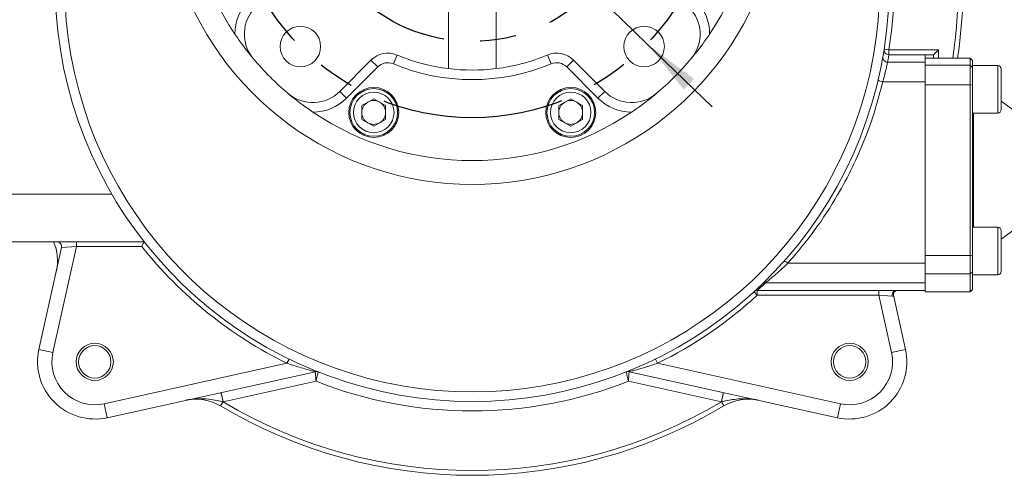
# Model space of a CAD drawing. Header units: millimetres. Extents: x 39 to 402, y 32 to 290.
# Tile 2 of 27: x 75 to 144, y 46 to 78. Entities that reach past the tile are written whole.
import ezdxf

# ---------------------------------------------------------------- set-up
doc = ezdxf.new("R2010")
doc.units = ezdxf.units.MM
doc.linetypes.add('CENTERX2', pattern=[20.32, 12.7, -2.54, 2.54, -2.54])
doc.layers.add('10', color=7, linetype='Continuous')
doc.styles.add('SLDTEXTSTYLE0', font='TXT', dxfattribs={"width": 0.7})
doc.dimstyles.new('SLDDIMSTYLE1', dxfattribs={"dimtxt": 8, "dimasz": 4.08, "dimexe": 0, "dimexo": 0.0625, "dimgap": 2, "dimtad": 0, "dimtih": 1, "dimtoh": 1, "dimlfac": 3, "dimrnd": 1e-09, "dimzin": 12, "dimdsep": 46, "dimtxsty": 'SLDTEXTSTYLE0', "dimsah": 1, "dimcen": 0, "dimadec": 0, "dimazin": 3, "dimtfac": 1, "dimtmove": 0, "dimatfit": 3, "dimfxl": 1, "dimfrac": 2, "dimtolj": 1, "dimtzin": 12, "dimarcsym": 0})

# ---------------------------------------------------------------- blocks, each defined once
blk = doc.blocks.new('_D_3')
at = {"layer": '10', "transparency": 16777216}
for p, q in [((76.672, 117.062), (55.146, 117.062)), ((94.521, 99.793), (76.672, 117.062)), ((118.956, 76.152), (94.521, 99.793)), ((118.956, 76.152), (123.52, 71.737))]:
    blk.add_line(p, q, dxfattribs=at)
for points in [[(94.521, 99.793), (91.942, 102.995), (91.235, 102.265)], [(118.956, 76.152), (121.535, 72.95), (122.242, 73.681)]]:
    blk.add_solid(points, dxfattribs=at)
at = {"layer": '10', "transparency": 16777216, "char_height": 8, "attachment_point": 1, "style": 'SLDTEXTSTYLE0'}
for s, insert in [('%%c', (55.146, 127.408)), ('102', (64.551, 127.375))]:
    blk.add_mtext(s, dxfattribs=dict(at, insert=insert))

msp = doc.modelspace()

# ---------------------------------------------------------------- linework, layer by layer
at = {"color": 7, "linetype": 'Continuous', "lineweight": 18}
for p, q in [((105.0718, 78.6203), (105.0718, 74.4083)), ((108.4051, 74.4083), (108.4051, 78.6203)), ((135.8788, 75.7138), (135.5495, 75.7657)), ((101.2211, 74.7441), (101.4777, 75.3594)), ((112.2558, 74.7441), (111.9992, 75.3594)), ((135.8788, 75.3805), (135.8788, 75.7138)), ((135.8788, 75.7138), (139.3384, 75.7138)), ((135.8788, 75.3805), (138.4051, 75.3805)), ((138.4051, 74.8518), (138.4051, 75.3805)), ((139.0051, 75.3805), (138.4051, 75.3805)), ((141.5718, 75.1396), (138.4051, 75.1396)), ((139.0051, 75.3805), (139.3384, 75.7138)), ((139.0051, 75.1396), (139.0051, 75.3805)), ((141.7384, 74.973), (141.5718, 75.1396)), ((141.5718, 74.6612), (141.5718, 75.1396)), ((97.4742, 72.8161), (99.6577, 74.9996)), ((100.1291, 74.5282), (97.9456, 72.3447)), ((100.1291, 74.5282), (99.6577, 74.9996)), ((113.3478, 74.5282), (113.8192, 74.9996)), ((115.5313, 72.3447), (113.3478, 74.5282)), ((113.8192, 74.9996), (116.0027, 72.8161)), ((135.7897, 74.8518), (138.4051, 74.8518)), ((138.4051, 73.484), (138.4051, 74.8518)), ((138.4051, 74.6612), (141.5718, 74.6612)), ((141.5718, 73.2752), (141.5718, 74.6612)), ((141.5718, 74.6612), (141.7384, 74.4967)), ((141.7384, 74.973), (141.7384, 74.6298)), ((143.4884, 74.6298), (141.7384, 74.6298)), ((141.7384, 72.6407), (141.7384, 74.6298)), ((143.7384, 74.3798), (143.7384, 71.5465)), ((138.4051, 73.484), (135.4518, 73.484)), ((138.4051, 60.7953), (138.4051, 73.484)), ((138.4051, 73.2752), (141.5718, 73.2752)), ((141.5718, 61.3373), (141.5718, 73.2752)), ((141.5718, 73.2752), (141.7384, 73.2493)), ((97.4742, 72.8161), (97.9456, 72.3447)), ((115.5313, 72.3447), (116.0027, 72.8161)), ((141.7384, 72.6407), (141.7384, 61.9719)), ((99.0168, 71.8243), (99.8501, 72.3054)), ((99.0168, 70.862), (99.0168, 71.8243)), ((99.8501, 72.3054), (100.6835, 71.8243)), ((100.6835, 71.8243), (100.6835, 70.862)), ((112.7934, 71.8243), (113.6267, 72.3054)), ((112.7934, 70.862), (112.7934, 71.8243)), ((113.6267, 72.3054), (114.4601, 71.8243)), ((114.4601, 71.8243), (114.4601, 70.862)), ((145.694, 70.673), (143.7384, 72.1396)), ((141.7384, 71.2965), (143.4884, 71.2965)), ((99.8501, 70.3809), (99.0168, 70.862)), ((100.6835, 70.862), (99.8501, 70.3809)), ((113.6267, 70.3809), (112.7934, 70.862)), ((114.4601, 70.862), (113.6267, 70.3809)), ((71.4051, 65.6396), (81.5277, 65.6396)), ((143.7384, 62.473), (145.694, 63.9396)), ((143.4884, 63.3161), (141.7384, 63.3161)), ((143.7384, 63.0661), (143.7384, 60.2328)), ((83.7886, 62.3063), (71.4051, 62.3063)), ((79.049, 61.973), (79.049, 62.3063)), ((76.4339, 54.7704), (78.009, 61.9011)), ((79.049, 61.973), (77.4104, 54.5547)), ((79.049, 61.973), (78.009, 61.9011)), ((83.627, 61.973), (79.049, 61.973)), ((138.4051, 61.3373), (141.5718, 61.3373)), ((141.7384, 61.3633), (141.5718, 61.3373)), ((141.5718, 60.0541), (141.5718, 61.3373)), ((141.7384, 59.9835), (141.7384, 61.9719)), ((128.8159, 60.7953), (138.4051, 60.7953)), ((138.4051, 59.4274), (138.4051, 60.7953)), ((138.4051, 60.0541), (141.5718, 60.0541)), ((141.7384, 60.2084), (141.5718, 60.0541)), ((141.5718, 58.8063), (141.5718, 60.0541)), ((141.7384, 59.9835), (141.7384, 58.973)), ((141.7384, 59.9828), (143.4884, 59.9828)), ((138.4051, 59.4274), (127.2442, 59.4274)), ((138.4051, 59.0133), (138.4051, 59.4274)), ((126.678, 58.5654), (126.4527, 58.8111)), ((126.678, 58.8988), (138.4051, 58.8988)), ((126.678, 58.8988), (126.678, 58.5654)), ((135.1806, 58.5654), (126.678, 58.5654)), ((135.1806, 58.8988), (135.1806, 58.5654)), ((136.1219, 58.5004), (135.1806, 58.5654)), ((136.0665, 54.5547), (135.1806, 58.5654)), ((136.2024, 58.5755), (137.0429, 54.7704)), ((138.4051, 58.8063), (138.4051, 59.0133)), ((138.4051, 58.8063), (141.5718, 58.8063)), ((141.5718, 58.8063), (141.7384, 58.973)), ((76.4339, 54.7704), (77.4104, 54.5547)), ((136.0665, 54.5547), (137.0429, 54.7704)), ((80.9869, 50.9783), (93.7809, 53.8043)), ((93.7809, 53.8043), (93.9274, 54.1038)), ((119.5495, 54.1038), (119.6959, 53.8043)), ((119.6959, 53.8043), (132.49, 50.9783)), ((95.7674, 53.219), (81.2026, 50.0018)), ((132.2743, 50.0018), (117.7095, 53.219)), ((95.8116, 52.546), (89.3138, 51.1107)), ((124.1631, 51.1107), (117.6653, 52.546)), ((89.3138, 51.1107), (89.17, 51.7617)), ((124.1631, 51.1107), (124.3069, 51.7617)), ((81.2026, 50.0018), (80.9869, 50.9783)), ((89.1401, 50.8262), (89.3105, 51.1115)), ((89.3138, 51.1107), (89.3105, 51.1115)), ((124.1664, 51.1115), (124.1631, 51.1107)), ((124.3368, 50.8262), (124.1664, 51.1115)), ((132.49, 50.9783), (132.2743, 50.0018))]:
    msp.add_line(p, q, dxfattribs=at)
at = {"color": 8, "linetype": 'Continuous', "lineweight": 18}
for p, q in [((139.3384, 75.7138), (139.3384, 75.1396)), ((143.4884, 71.2965), (143.4884, 74.6298)), ((141.8051, 71.2965), (141.8051, 63.3161)), ((143.4884, 59.9828), (143.4884, 63.3161))]:
    msp.add_line(p, q, dxfattribs=at)
at = {"color": 7, "linetype": 'Continuous', "lineweight": 18}
for centre, radius in [((94.7176, 75.9521), 1.4167), ((118.7593, 75.9521), 1.4167), ((99.8501, 71.3431), 1.75), ((99.8501, 71.3431), 1.6667), ((113.6267, 71.3431), 1.75), ((113.6267, 71.3431), 1.6667), ((99.8501, 71.3431), 1.4167), ((113.6267, 71.3431), 1.4167), ((80.3398, 53.9076), 1.3), ((133.1371, 53.9076), 1.3), ((80.3398, 53.9076), 1.1333), ((133.1371, 53.9076), 1.1333)]:
    msp.add_circle(centre, radius, dxfattribs=at)
for centre, radius, start, end in [((106.7384, 80.3063), 29.1667, 113.07227, 66.92773), ((106.7384, 80.3063), 28.5, 115.086788, 64.913212), ((106.7384, 87.973), 21.6667, 124.360216, 55.639784), ((106.7384, 87.973), 20, 146.122015, 213.877985), ((106.7384, 87.973), 20, 326.122015, 33.877985), ((106.7384, 80.3063), 34.3333, 351.344941, 30.835324), ((106.7384, 80.3063), 29.5, 351.043924, 22.819521), ((93.4672, 76.8231), 3.3333, 135, 179.976723), ((93.4672, 76.8231), 2.6667, 135, 220.035502), ((120.0096, 76.8231), 2.6667, 319.964498, 45), ((120.0096, 76.8231), 3.3333, 0.023277, 45), ((135.8788, 75.7138), 0.3333, 171.043924, 270), ((106.7384, 87.973), 20, 220.035502, 229.964498), ((100.8362, 73.8211), 1.6667, 67.360617, 135), ((106.7384, 87.973), 13.6667, 247.360617, 262.995274), ((106.7384, 87.973), 13.6667, 277.004726, 292.639383), ((112.6407, 73.8211), 1.6667, 45, 112.639383), ((106.7384, 87.973), 20, 310.035502, 319.964498), ((135.7888, 75.1837), 0.3319, 170.500916, 270.160502), ((100.8362, 73.8211), 1, 67.360617, 135), ((106.7384, 87.973), 14.3333, 247.360617, 292.639383), ((106.7384, 87.973), 13.6667, 262.995274, 277.004726), ((112.6407, 73.8211), 1, 45, 112.639383), ((143.4884, 74.3798), 0.25, 0, 90), ((135.5011, 74.0712), 0.5893, 230.635382, 265.197991), ((95.5886, 74.7018), 2.6667, 229.964498, 315), ((95.5886, 74.7018), 3.3333, 270.023277, 315), ((117.8883, 74.7018), 3.3333, 225, 269.976723), ((117.8883, 74.7018), 2.6667, 225, 310.035502), ((99.8501, 71.3431), 0.8333, 120, 180), ((99.8501, 71.3431), 0.8333, 60, 120), ((99.8501, 71.3431), 0.8333, 0, 60), ((113.6267, 71.3431), 0.8333, 120, 180), ((113.6267, 71.3431), 0.8333, 60, 120), ((113.6267, 71.3431), 0.8333, 0, 60), ((106.7384, 87.973), 20, 236.122015, 303.877985), ((99.8501, 71.3431), 0.8333, 180, 240), ((99.8501, 71.3431), 0.8333, 300, 0), ((113.6267, 71.3431), 0.8333, 180, 240), ((113.6267, 71.3431), 0.8333, 300, 0), ((143.4884, 71.5465), 0.25, 270, 0), ((99.8501, 71.3431), 0.8333, 240, 300), ((113.6267, 71.3431), 0.8333, 240, 300), ((143.4884, 63.0661), 0.25, 0, 90), ((74.3962, 60.9994), 3.3333, 347.543922, 23.083201), ((77.6836, 61.973), 0.3333, 347.543922, 90), ((106.7384, 80.3063), 29.5, 218.423483, 243.944773), ((128.3653, 60.3883), 0.6072, 42.089219, 70.654738), ((143.4884, 60.2328), 0.25, 270, 0), ((127.2341, 59.108), 0.3196, 88.177611, 133.891173), ((106.7384, 80.3063), 29.5, 296.055227, 312.525369), ((126.678, 58.5654), 0.3333, 90, 132.525369), ((136.4385, 58.5744), 0.3251, 93.868737, 193.165103), ((80.3398, 53.9076), 4, 167.543922, 282.456078), ((80.3398, 53.9076), 3, 167.543922, 282.456078), ((133.1371, 53.9076), 4, 257.543922, 12.456078), ((133.1371, 53.9076), 3, 257.543922, 12.456078), ((95.8393, 52.8935), 0.3333, 68.31754, 102.456078), ((117.6376, 52.8935), 0.3333, 77.543922, 111.68246), ((106.7384, 80.3063), 29.8333, 248.514608, 291.485392), ((11.3651, 34.0642), 79.7878, 12.336833, 12.814512), ((202.1118, 34.0642), 79.7878, 167.185488, 167.663167), ((87.4316, 47.964), 3.3333, 59.164676, 102.456078), ((106.7384, 80.3063), 34, 239.170109, 300.829891), ((126.0453, 47.964), 3.3333, 77.543922, 120.835324), ((106.7384, 80.3063), 34.3333, 239.164676, 300.835324)]:
    msp.add_arc(centre, radius, start, end, dxfattribs=at)
at = {"color": 8, "linetype": 'Continuous', "lineweight": 18}
msp.add_arc((106.7384, 80.3063), 34, 351.259426, 30.835324, dxfattribs=at)
at = {"color": 7, "linetype": 'Continuous', "lineweight": 18}
for points, knots in [([(91.4255, 75.1077), (91.4243, 75.1092), (91.166, 75.4166), (90.7385, 75.9511), (90.311, 76.5686), (90.1339, 76.8244)], [0, 0, 0, 0, 0.0028297, 0.5869647, 1, 1, 1, 1]), ([(123.343, 76.8244), (123.1659, 76.5686), (122.7384, 75.9511), (122.3109, 75.4166), (122.0526, 75.1092), (122.0514, 75.1077)], [0, 0, 0, 0, 0.4130353, 0.9971703, 1, 1, 1, 1]), ([(135.4615, 75.2385), (135.4876, 75.3924), (135.5385, 75.6913), (135.545, 75.7356), (135.5481, 75.7571)], [0, 0, 0, 0, 0.5150694, 1, 1, 1, 1]), ([(135.8788, 75.3805), (135.8755, 75.3585), (135.869, 75.3143), (135.8162, 75.0064), (135.7897, 74.8518)], [0, 0, 0, 0, 0.49821946, 1, 1, 1, 1]), ([(135.7897, 74.8518), (135.7839, 74.8244), (135.7689, 74.7536), (135.7081, 74.4783), (135.6017, 74.0313), (135.5018, 73.6666), (135.4518, 73.484)], [0, 0, 0, 0, 0.1723124, 0.444071, 0.7215809, 1, 1, 1, 1]), ([(135.4518, 73.484), (135.2776, 72.8131), (134.9279, 71.4659), (134.2083, 69.465), (133.3411, 67.4885), (132.1916, 65.3393), (130.7236, 63.0584), (129.4544, 61.5528), (128.8159, 60.7953)], [0, 0, 0, 0, 0.1447325, 0.2906176, 0.44004, 0.5906321, 0.7940474, 1, 1, 1, 1]), ([(95.5899, 71.3684), (95.3341, 71.5455), (94.7166, 71.9731), (94.1821, 72.4005), (93.8747, 72.6588), (93.8732, 72.66)], [0, 0, 0, 0, 0.4130353, 0.9971703, 1, 1, 1, 1]), ([(119.6037, 72.66), (119.6022, 72.6588), (119.2948, 72.4005), (118.7603, 71.9731), (118.1428, 71.5455), (117.887, 71.3684)], [0, 0, 0, 0, 0.0028297, 0.5869647, 1, 1, 1, 1]), ([(83.627, 61.973), (83.6273, 61.9737), (83.6444, 62.009), (83.6788, 62.0801), (83.7245, 62.1744), (83.7602, 62.2478), (83.784, 62.2967), (83.7871, 62.3031), (83.7886, 62.3063)], [0, 0, 0, 0, 0.0043238, 0.2138219, 0.4282656, 0.6239169, 0.8118138, 1, 1, 1, 1]), ([(128.8159, 60.7953), (128.6384, 60.631), (128.2547, 60.2761), (127.7732, 59.8621), (127.4018, 59.5545), (127.2964, 59.4695), (127.2442, 59.4274)], [0, 0, 0, 0, 0.2797521, 0.6046284, 0.8044504, 1, 1, 1, 1]), ([(126.4679, 58.8251), (126.4913, 58.8461), (126.5414, 58.8908), (126.849, 59.183), (127.0125, 59.3383)], [0, 0, 0, 0, 0.46824, 1, 1, 1, 1]), ([(127.2442, 59.4274), (127.0822, 59.2748), (126.7558, 58.9674), (126.704, 58.9217), (126.678, 58.8988)], [0, 0, 0, 0, 0.4965148, 1, 1, 1, 1]), ([(136.2024, 58.5755), (136.2032, 58.5483), (136.2044, 58.5016), (136.1463, 58.5007), (136.1219, 58.5004)], [0, 0, 0, 0, 0.58182822, 1, 1, 1, 1]), ([(136.2023, 58.5763), (136.2023, 58.5766), (136.1983, 58.5893), (136.1914, 58.6685), (136.2324, 58.7838), (136.3228, 58.8685), (136.3936, 58.8959), (136.4196, 58.8988), (136.417, 58.8987), (136.4162, 58.8987)], [0, 0, 0, 0, 0.004105, 0.184579, 0.426755, 0.6619771, 0.8147685, 0.9450794, 1, 1, 1, 1]), ([(95.7674, 53.219), (95.7619, 53.2204), (95.7551, 53.2222), (95.6984, 53.237), (95.5654, 53.2717), (95.2436, 53.3584), (94.6375, 53.5295), (94.1187, 53.6959), (93.7809, 53.8043)], [0, 0, 0, 0, 0.0670615, 0.0839609, 0.1844195, 0.3413082, 0.5711325, 1, 1, 1, 1]), ([(119.6959, 53.8043), (119.4213, 53.7157), (118.9154, 53.5523), (118.2989, 53.3762), (117.919, 53.2736), (117.753, 53.2303), (117.7115, 53.2196), (117.7098, 53.2191), (117.7095, 53.219)], [0, 0, 0, 0, 0.34989582, 0.64472885, 0.81301903, 0.91809059, 0.98443897, 1, 1, 1, 1]), ([(95.8116, 52.546), (95.8115, 52.5472), (95.8076, 52.6063), (95.7988, 52.7401), (95.7863, 52.9299), (95.7758, 53.0905), (95.7688, 53.1982), (95.7679, 53.2121), (95.7674, 53.219)], [0, 0, 0, 0, 0.003417, 0.1693259, 0.3824352, 0.5889701, 0.7937255, 1, 1, 1, 1]), ([(95.8116, 52.546), (95.8118, 52.5472), (95.825, 52.6049), (95.8548, 52.7357), (95.8973, 52.9211), (95.9334, 53.0778), (95.9578, 53.183), (95.9609, 53.1965), (95.9625, 53.2033)], [0, 0, 0, 0, 0.0034172, 0.1693296, 0.3824321, 0.5889591, 0.7937156, 1, 1, 1, 1]), ([(117.6653, 52.546), (117.6651, 52.5472), (117.6519, 52.6049), (117.6221, 52.7357), (117.5796, 52.9211), (117.5435, 53.0778), (117.5191, 53.183), (117.516, 53.1965), (117.5144, 53.2033)], [0, 0, 0, 0, 0.0034172, 0.1693296, 0.3824321, 0.5889591, 0.7937156, 1, 1, 1, 1]), ([(117.6653, 52.546), (117.6654, 52.5472), (117.6693, 52.6063), (117.6781, 52.7401), (117.6906, 52.9299), (117.7011, 53.0905), (117.7081, 53.1982), (117.709, 53.2121), (117.7095, 53.219)], [0, 0, 0, 0, 0.00341699, 0.16932585, 0.38243523, 0.58897006, 0.79372554, 1, 1, 1, 1]), ([(89.3105, 51.1115), (89.1704, 51.1437), (88.6339, 51.2669), (87.8813, 51.3542), (87.1846, 51.305), (86.8692, 51.2518), (86.7527, 51.2277), (86.7214, 51.2209), (86.7147, 51.2194), (86.7126, 51.2189)], [0, 0, 0, 0, 0.1631417, 0.6247716, 0.8606256, 0.9632663, 0.9921358, 0.9974526, 1, 1, 1, 1]), ([(126.7643, 51.2189), (126.7621, 51.2194), (126.7555, 51.2209), (126.7242, 51.2277), (126.6077, 51.2518), (126.2923, 51.305), (125.8875, 51.3334), (125.2308, 51.3165), (124.6872, 51.2326), (124.2588, 51.133), (124.1664, 51.1115)], [0, 0, 0, 0, 0.0025464, 0.0078611, 0.036719, 0.1393188, 0.3750786, 0.5011776, 0.8924074, 1, 1, 1, 1])]:
    msp.add_open_spline(points, degree=3, knots=knots, dxfattribs=at)
at = {"layer": '10', "linetype": 'CENTERX2'}
for radius in [17, 11.6667]:
    msp.add_circle((106.7384, 87.973), radius, dxfattribs=at)

# ---------------------------------------------------------------- dimensions: what is measured, and where the dimension line sits
at = {"layer": '10'}
dim = msp.add_diameter_dim_2p(p1=(94.5206, 99.7935), p2=(118.9563, 76.1524), dimstyle='SLDDIMSTYLE1', dxfattribs=at)
dim.commit()
dim.dimension.update_dxf_attribs({"geometry": '_D_3', "text_midpoint": (65.1149, 123.0343), "dimtype": 163})

doc.saveas('drawing.dxf')
